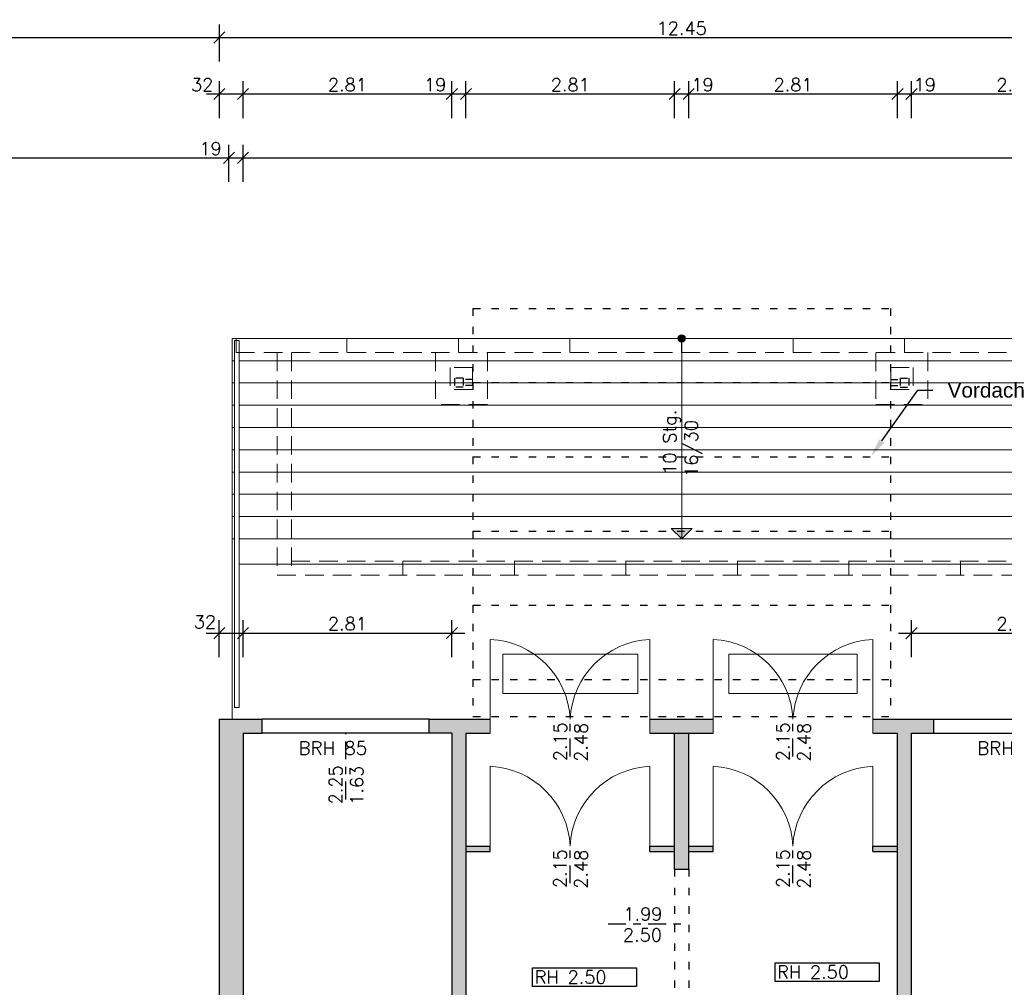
# Model space of a CAD drawing. Header units: metres. Extents: x -3.2 to 87.3, y -4.4 to 24.2.
# Tile 9 of 22: x 7.3 to 20.6, y 11.2 to 24.2. Entities that reach past the tile are written whole.
import ezdxf
from ezdxf import colors
from ezdxf.entities.mleader import LeaderData, LeaderLine
from ezdxf.enums import TextEntityAlignment as Align
from ezdxf.math import Vec2, Vec3

# ---------------------------------------------------------------- set-up
doc = ezdxf.new("R2010")
doc.units = ezdxf.units.M
doc.header["$PDSIZE"] = -10
for name, pattern in [('ACAD_ISO10W100', [18.5, 12, -3, 0.5, -3]), ('LINIE_9', [0.2, 0.05, -0.15]), ('VERDECKT', [0.375, 0.25, -0.125])]:
    doc.linetypes.add(name, pattern=pattern)
doc.layers.get('0').update_dxf_attribs({"linetype": 'CONTINUOUS'})
doc.layers.get('Defpoints').update_dxf_attribs({"linetype": 'CONTINUOUS'})
for name, color, linetype in [('A_BEMASZUNG', 9, 'CONTINUOUS'), ('A_FENSTER', 4, 'CONTINUOUS'), ('A_SCHRAFFUR', 8, 'CONTINUOUS'), ('A_TEXT_ALLG', 7, 'CONTINUOUS'), ('A_TREPPE', 6, 'CONTINUOUS'), ('A_TUER', 6, 'CONTINUOUS'), ('A_UEBERLIEGEND', 8, 'LINIE_9'), ('A_VERDECKT', 8, 'VERDECKT'), ('A_WAND', 5, 'CONTINUOUS'), ('A_WAND_TB', 3, 'CONTINUOUS')]:
    doc.layers.add(name, color=color, linetype=linetype)
doc.styles.add('ARIAL', font='arial.ttf')
doc.styles.add('ROMANS', font='romans.shx')
doc.dimstyles.new('Bem_100_cm', dxfattribs={"dimscale": 0.05, "dimtxt": 3.5, "dimasz": 3, "dimexe": 3.5, "dimexo": 5, "dimgap": 0.75, "dimtad": 1, "dimdec": 0, "dimrnd": 0.005, "dimzin": 4, "dimdsep": 46, "dimtxsty": 'ROMANS', "dimblk": 'OBLIQUE', "dimcen": 2.5, "dimdle": 3.5, "dimclrd": 256, "dimclre": 256, "dimclrt": 256, "dimadec": 1, "dimazin": 0, "dimtfac": 5, "dimtdec": 0, "dimtix": 1, "dimtmove": 2, "dimatfit": 2, "dimfxl": 6.5, "dimfxlon": 1, "dimtolj": 1, "dimlwd": -1, "dimlwe": -1, "dimarcsym": 0})
doc.dimstyles.new('Bem_100_m', dxfattribs={"dimscale": 0.05, "dimtxt": 3.5, "dimasz": 3, "dimexe": 3.5, "dimexo": 5, "dimgap": 0.75, "dimtad": 1, "dimrnd": 0.0005, "dimzin": 4, "dimdsep": 46, "dimtxsty": 'ROMANS', "dimblk": 'OBLIQUE', "dimcen": 2.5, "dimdle": 3.5, "dimclrd": 256, "dimclre": 256, "dimclrt": 256, "dimadec": 1, "dimazin": 0, "dimtfac": 5, "dimtix": 1, "dimtmove": 2, "dimatfit": 2, "dimfxl": 6.5, "dimfxlon": 1, "dimtolj": 1, "dimlwd": -1, "dimlwe": -1, "dimarcsym": 0})

# ---------------------------------------------------------------- blocks, each defined once
blk = doc.blocks.new('_Oblique')
at = {"color": 0, "linetype": 'ByBlock', "lineweight": -2}
blk.add_line((-0.5, -0.5), (0.5, 0.5), dxfattribs=at)
blk = doc.blocks.new('*D42')
at = {"layer": 'A_BEMASZUNG', "transparency": 16777216}
for p, q in [((10, 15.655), (10, 16.155)), ((10.32, 15.655), (10.32, 16.155)), ((9.825, 15.98), (10.495, 15.98))]:
    blk.add_line(p, q, dxfattribs=at)
at = {"layer": 'Defpoints', "color": 0, "transparency": 16777216}
for p in [(10.32, 15.98), (10, 13.193), (10.32, 12.998)]:
    blk.add_point(p, dxfattribs=at)
at = {"layer": 'A_BEMASZUNG', "transparency": 16777216, "xscale": 0.15, "yscale": 0.15, "zscale": 0.15, "rotation": 180}
blk.add_blockref('_Oblique', (10, 15.98), dxfattribs=at)
at = {"layer": 'A_BEMASZUNG', "transparency": 16777216, "xscale": 0.15, "yscale": 0.15, "zscale": 0.15}
blk.add_blockref('_Oblique', (10.32, 15.98), dxfattribs=at)
at = {"layer": 'A_BEMASZUNG', "lineweight": 20, "transparency": 16777216, "insert": (9.807, 16.131), "char_height": 0.175, "attachment_point": 5, "style": 'ROMANS'}
blk.add_mtext('\\A1;32 ', dxfattribs=at)
blk = doc.blocks.new('*D43')
at = {"layer": 'A_BEMASZUNG', "transparency": 16777216}
for p, q in [((10.32, 15.655), (10.32, 16.155)), ((13.13, 15.655), (13.13, 16.155)), ((10.145, 15.98), (13.305, 15.98))]:
    blk.add_line(p, q, dxfattribs=at)
at = {"layer": 'Defpoints', "color": 0, "transparency": 16777216}
for p in [(13.13, 15.98), (10.32, 12.998), (13.13, 13.102)]:
    blk.add_point(p, dxfattribs=at)
at = {"layer": 'A_BEMASZUNG', "transparency": 16777216, "xscale": 0.15, "yscale": 0.15, "zscale": 0.15, "rotation": 180}
blk.add_blockref('_Oblique', (10.32, 15.98), dxfattribs=at)
at = {"layer": 'A_BEMASZUNG', "transparency": 16777216, "xscale": 0.15, "yscale": 0.15, "zscale": 0.15}
blk.add_blockref('_Oblique', (13.13, 15.98), dxfattribs=at)
at = {"layer": 'A_BEMASZUNG', "lineweight": 20, "transparency": 16777216, "insert": (11.725, 16.105), "char_height": 0.175, "attachment_point": 5, "style": 'ROMANS'}
blk.add_mtext('\\A1;2.81', dxfattribs=at)
blk = doc.blocks.new('*D44')
at = {"layer": 'A_BEMASZUNG', "transparency": 16777216}
for p, q in [((19.32, 15.655), (19.32, 16.155)), ((22.13, 15.655), (22.13, 16.155)), ((19.145, 15.98), (22.305, 15.98))]:
    blk.add_line(p, q, dxfattribs=at)
at = {"layer": 'Defpoints', "color": 0, "transparency": 16777216}
for p in [(22.13, 15.98), (19.32, 12.998), (22.13, 12.998)]:
    blk.add_point(p, dxfattribs=at)
at = {"layer": 'A_BEMASZUNG', "transparency": 16777216, "xscale": 0.15, "yscale": 0.15, "zscale": 0.15, "rotation": 180}
blk.add_blockref('_Oblique', (19.32, 15.98), dxfattribs=at)
at = {"layer": 'A_BEMASZUNG', "transparency": 16777216, "xscale": 0.15, "yscale": 0.15, "zscale": 0.15}
blk.add_blockref('_Oblique', (22.13, 15.98), dxfattribs=at)
at = {"layer": 'A_BEMASZUNG', "lineweight": 20, "transparency": 16777216, "insert": (20.725, 16.105), "char_height": 0.175, "attachment_point": 5, "style": 'ROMANS'}
blk.add_mtext('\\A1;2.81', dxfattribs=at)
blk = doc.blocks.new('Raumhöhe')
blk.add_lwpolyline([(0, 0.25), (1.4, 0.25), (1.4, 0), (0, 0)], close=True)
at = {"style": 'ROMANS'}
blk.add_attdef('RAUMHÖHE', (0.028, 0.037), '', height=0.175, dxfattribs=at)
blk = doc.blocks.new('*D122')
at = {"layer": 'A_BEMASZUNG', "transparency": 16777216}
for p, q in [((1, 23.679), (1, 24.179)), ((10.001, 23.679), (10.001, 24.179)), ((0.825, 24.004), (10.176, 24.004))]:
    blk.add_line(p, q, dxfattribs=at)
at = {"layer": 'Defpoints', "color": 0, "transparency": 16777216}
for p in [(10.001, 24.004), (1, 5.008), (10.001, 4.853)]:
    blk.add_point(p, dxfattribs=at)
at = {"layer": 'A_BEMASZUNG', "transparency": 16777216, "xscale": 0.15, "yscale": 0.15, "zscale": 0.15, "rotation": 180}
blk.add_blockref('_Oblique', (1, 24.004), dxfattribs=at)
at = {"layer": 'A_BEMASZUNG', "transparency": 16777216, "xscale": 0.15, "yscale": 0.15, "zscale": 0.15}
blk.add_blockref('_Oblique', (10.001, 24.004), dxfattribs=at)
at = {"layer": 'A_BEMASZUNG', "transparency": 16777216, "insert": (5.501, 24.129), "char_height": 0.175, "attachment_point": 5, "style": 'ROMANS'}
blk.add_mtext('\\A1;9.00', dxfattribs=at)
blk = doc.blocks.new('*D123')
at = {"layer": 'A_BEMASZUNG', "transparency": 16777216}
for p, q in [((10.001, 23.679), (10.001, 24.179)), ((22.449, 23.679), (22.449, 24.179)), ((9.826, 24.004), (22.624, 24.004))]:
    blk.add_line(p, q, dxfattribs=at)
at = {"layer": 'Defpoints', "color": 0, "transparency": 16777216}
for p in [(22.449, 24.004), (22.449, 9.378), (10.001, 4.853)]:
    blk.add_point(p, dxfattribs=at)
at = {"layer": 'A_BEMASZUNG', "transparency": 16777216, "xscale": 0.15, "yscale": 0.15, "zscale": 0.15, "rotation": 180}
blk.add_blockref('_Oblique', (10.001, 24.004), dxfattribs=at)
at = {"layer": 'A_BEMASZUNG', "transparency": 16777216, "xscale": 0.15, "yscale": 0.15, "zscale": 0.15}
blk.add_blockref('_Oblique', (22.449, 24.004), dxfattribs=at)
at = {"layer": 'A_BEMASZUNG', "transparency": 16777216, "insert": (16.225, 24.129), "char_height": 0.175, "attachment_point": 5, "style": 'ROMANS'}
blk.add_mtext('\\A1;12.45', dxfattribs=at)
blk = doc.blocks.new('*D135')
at = {"layer": 'A_BEMASZUNG', "transparency": 16777216}
for p, q in [((19.32, 22.917), (19.32, 23.417)), ((22.13, 22.917), (22.13, 23.417)), ((22.305, 23.242), (19.145, 23.242))]:
    blk.add_line(p, q, dxfattribs=at)
at = {"layer": 'Defpoints', "color": 0, "transparency": 16777216}
for p in [(19.32, 23.242), (19.32, 7.168), (22.13, 7.168)]:
    blk.add_point(p, dxfattribs=at)
at = {"layer": 'A_BEMASZUNG', "transparency": 16777216, "xscale": 0.15, "yscale": 0.15, "zscale": 0.15, "rotation": 180}
blk.add_blockref('_Oblique', (19.32, 23.242), dxfattribs=at)
at = {"layer": 'A_BEMASZUNG', "transparency": 16777216, "xscale": 0.15, "yscale": 0.15, "zscale": 0.15}
blk.add_blockref('_Oblique', (22.13, 23.242), dxfattribs=at)
at = {"layer": 'A_BEMASZUNG', "transparency": 16777216, "insert": (20.725, 23.367), "char_height": 0.175, "attachment_point": 5, "style": 'ROMANS'}
blk.add_mtext('\\A1;2.81', dxfattribs=at)
blk = doc.blocks.new('*D136')
at = {"layer": 'A_BEMASZUNG', "transparency": 16777216}
for p, q in [((19.13, 22.917), (19.13, 23.417)), ((19.32, 22.917), (19.32, 23.417)), ((19.495, 23.242), (18.955, 23.242))]:
    blk.add_line(p, q, dxfattribs=at)
at = {"layer": 'Defpoints', "color": 0, "transparency": 16777216}
for p in [(19.13, 23.242), (19.13, 7.168), (19.32, 7.168)]:
    blk.add_point(p, dxfattribs=at)
at = {"layer": 'A_BEMASZUNG', "transparency": 16777216, "xscale": 0.15, "yscale": 0.15, "zscale": 0.15, "rotation": 180}
blk.add_blockref('_Oblique', (19.13, 23.242), dxfattribs=at)
at = {"layer": 'A_BEMASZUNG', "transparency": 16777216, "xscale": 0.15, "yscale": 0.15, "zscale": 0.15}
blk.add_blockref('_Oblique', (19.32, 23.242), dxfattribs=at)
at = {"layer": 'A_BEMASZUNG', "transparency": 16777216, "insert": (19.498, 23.367), "char_height": 0.175, "attachment_point": 5, "style": 'ROMANS'}
blk.add_mtext('\\A1;19 ', dxfattribs=at)
blk = doc.blocks.new('*D137')
at = {"layer": 'A_BEMASZUNG', "transparency": 16777216}
for p, q in [((16.32, 22.917), (16.32, 23.417)), ((19.13, 22.917), (19.13, 23.417)), ((19.305, 23.242), (16.145, 23.242))]:
    blk.add_line(p, q, dxfattribs=at)
at = {"layer": 'Defpoints', "color": 0, "transparency": 16777216}
for p in [(16.32, 23.242), (16.32, 7.168), (19.13, 7.168)]:
    blk.add_point(p, dxfattribs=at)
at = {"layer": 'A_BEMASZUNG', "transparency": 16777216, "xscale": 0.15, "yscale": 0.15, "zscale": 0.15, "rotation": 180}
blk.add_blockref('_Oblique', (16.32, 23.242), dxfattribs=at)
at = {"layer": 'A_BEMASZUNG', "transparency": 16777216, "xscale": 0.15, "yscale": 0.15, "zscale": 0.15}
blk.add_blockref('_Oblique', (19.13, 23.242), dxfattribs=at)
at = {"layer": 'A_BEMASZUNG', "transparency": 16777216, "insert": (17.725, 23.367), "char_height": 0.175, "attachment_point": 5, "style": 'ROMANS'}
blk.add_mtext('\\A1;2.81', dxfattribs=at)
blk = doc.blocks.new('*D138')
at = {"layer": 'A_BEMASZUNG', "transparency": 16777216}
for p, q in [((16.13, 22.917), (16.13, 23.417)), ((16.32, 22.917), (16.32, 23.417)), ((16.495, 23.242), (15.955, 23.242))]:
    blk.add_line(p, q, dxfattribs=at)
at = {"layer": 'Defpoints', "color": 0, "transparency": 16777216}
for p in [(16.13, 23.242), (16.13, 7.168), (16.32, 7.168)]:
    blk.add_point(p, dxfattribs=at)
at = {"layer": 'A_BEMASZUNG', "transparency": 16777216, "xscale": 0.15, "yscale": 0.15, "zscale": 0.15, "rotation": 180}
blk.add_blockref('_Oblique', (16.13, 23.242), dxfattribs=at)
at = {"layer": 'A_BEMASZUNG', "transparency": 16777216, "xscale": 0.15, "yscale": 0.15, "zscale": 0.15}
blk.add_blockref('_Oblique', (16.32, 23.242), dxfattribs=at)
at = {"layer": 'A_BEMASZUNG', "transparency": 16777216, "insert": (16.505, 23.367), "char_height": 0.175, "attachment_point": 5, "style": 'ROMANS'}
blk.add_mtext('\\A1;19 ', dxfattribs=at)
blk = doc.blocks.new('*D139')
at = {"layer": 'A_BEMASZUNG', "transparency": 16777216}
for p, q in [((13.32, 22.917), (13.32, 23.417)), ((16.13, 22.917), (16.13, 23.417)), ((16.305, 23.242), (13.145, 23.242))]:
    blk.add_line(p, q, dxfattribs=at)
at = {"layer": 'Defpoints', "color": 0, "transparency": 16777216}
for p in [(13.32, 23.242), (13.32, 7.168), (16.13, 7.168)]:
    blk.add_point(p, dxfattribs=at)
at = {"layer": 'A_BEMASZUNG', "transparency": 16777216, "xscale": 0.15, "yscale": 0.15, "zscale": 0.15, "rotation": 180}
blk.add_blockref('_Oblique', (13.32, 23.242), dxfattribs=at)
at = {"layer": 'A_BEMASZUNG', "transparency": 16777216, "xscale": 0.15, "yscale": 0.15, "zscale": 0.15}
blk.add_blockref('_Oblique', (16.13, 23.242), dxfattribs=at)
at = {"layer": 'A_BEMASZUNG', "transparency": 16777216, "insert": (14.725, 23.367), "char_height": 0.175, "attachment_point": 5, "style": 'ROMANS'}
blk.add_mtext('\\A1;2.81', dxfattribs=at)
blk = doc.blocks.new('*D140')
at = {"layer": 'A_BEMASZUNG', "transparency": 16777216}
for p, q in [((13.13, 22.917), (13.13, 23.417)), ((13.32, 22.917), (13.32, 23.417)), ((13.495, 23.242), (12.955, 23.242))]:
    blk.add_line(p, q, dxfattribs=at)
at = {"layer": 'Defpoints', "color": 0, "transparency": 16777216}
for p in [(13.13, 23.242), (13.13, 7.168), (13.32, 7.168)]:
    blk.add_point(p, dxfattribs=at)
at = {"layer": 'A_BEMASZUNG', "transparency": 16777216, "xscale": 0.15, "yscale": 0.15, "zscale": 0.15, "rotation": 180}
blk.add_blockref('_Oblique', (13.13, 23.242), dxfattribs=at)
at = {"layer": 'A_BEMASZUNG', "transparency": 16777216, "xscale": 0.15, "yscale": 0.15, "zscale": 0.15}
blk.add_blockref('_Oblique', (13.32, 23.242), dxfattribs=at)
at = {"layer": 'A_BEMASZUNG', "transparency": 16777216, "insert": (12.907, 23.367), "char_height": 0.175, "attachment_point": 5, "style": 'ROMANS'}
blk.add_mtext('\\A1;19 ', dxfattribs=at)
blk = doc.blocks.new('*D141')
at = {"layer": 'A_BEMASZUNG', "transparency": 16777216}
for p, q in [((10.32, 22.917), (10.32, 23.417)), ((13.13, 22.917), (13.13, 23.417)), ((13.305, 23.242), (10.145, 23.242))]:
    blk.add_line(p, q, dxfattribs=at)
at = {"layer": 'Defpoints', "color": 0, "transparency": 16777216}
for p in [(10.32, 23.242), (10.32, 7.168), (13.13, 7.168)]:
    blk.add_point(p, dxfattribs=at)
at = {"layer": 'A_BEMASZUNG', "transparency": 16777216, "xscale": 0.15, "yscale": 0.15, "zscale": 0.15, "rotation": 180}
blk.add_blockref('_Oblique', (10.32, 23.242), dxfattribs=at)
at = {"layer": 'A_BEMASZUNG', "transparency": 16777216, "xscale": 0.15, "yscale": 0.15, "zscale": 0.15}
blk.add_blockref('_Oblique', (13.13, 23.242), dxfattribs=at)
at = {"layer": 'A_BEMASZUNG', "transparency": 16777216, "insert": (11.725, 23.367), "char_height": 0.175, "attachment_point": 5, "style": 'ROMANS'}
blk.add_mtext('\\A1;2.81', dxfattribs=at)
blk = doc.blocks.new('*D142')
at = {"layer": 'A_BEMASZUNG', "transparency": 16777216}
for p, q in [((10.001, 22.917), (10.001, 23.417)), ((10.32, 22.917), (10.32, 23.417)), ((10.495, 23.242), (9.826, 23.242))]:
    blk.add_line(p, q, dxfattribs=at)
at = {"layer": 'Defpoints', "color": 0, "transparency": 16777216}
for p in [(10.001, 23.242), (10.001, 7.168), (10.32, 7.168)]:
    blk.add_point(p, dxfattribs=at)
at = {"layer": 'A_BEMASZUNG', "transparency": 16777216, "xscale": 0.15, "yscale": 0.15, "zscale": 0.15, "rotation": 180}
blk.add_blockref('_Oblique', (10.001, 23.242), dxfattribs=at)
at = {"layer": 'A_BEMASZUNG', "transparency": 16777216, "xscale": 0.15, "yscale": 0.15, "zscale": 0.15}
blk.add_blockref('_Oblique', (10.32, 23.242), dxfattribs=at)
at = {"layer": 'A_BEMASZUNG', "transparency": 16777216, "insert": (9.769, 23.367), "char_height": 0.175, "attachment_point": 5, "style": 'ROMANS'}
blk.add_mtext('\\A1;32 ', dxfattribs=at)
blk = doc.blocks.new('*D144')
at = {"layer": 'A_BEMASZUNG', "transparency": 16777216}
for p, q in [((1.32, 22.057), (1.32, 22.557)), ((10.13, 22.057), (10.13, 22.557)), ((1.145, 22.382), (10.305, 22.382))]:
    blk.add_line(p, q, dxfattribs=at)
at = {"layer": 'Defpoints', "color": 0, "transparency": 16777216}
for p in [(10.13, 22.382), (1.32, 3.214), (10.13, 3.214)]:
    blk.add_point(p, dxfattribs=at)
at = {"layer": 'A_BEMASZUNG', "transparency": 16777216, "xscale": 0.15, "yscale": 0.15, "zscale": 0.15, "rotation": 180}
blk.add_blockref('_Oblique', (1.32, 22.382), dxfattribs=at)
at = {"layer": 'A_BEMASZUNG', "transparency": 16777216, "xscale": 0.15, "yscale": 0.15, "zscale": 0.15}
blk.add_blockref('_Oblique', (10.13, 22.382), dxfattribs=at)
at = {"layer": 'A_BEMASZUNG', "transparency": 16777216, "insert": (5.725, 22.507), "char_height": 0.175, "attachment_point": 5, "style": 'ROMANS'}
blk.add_mtext('\\A1;8.81', dxfattribs=at)
blk = doc.blocks.new('*D145')
at = {"layer": 'A_BEMASZUNG', "transparency": 16777216}
for p, q in [((10.13, 22.057), (10.13, 22.557)), ((10.32, 22.057), (10.32, 22.557)), ((9.955, 22.382), (10.495, 22.382))]:
    blk.add_line(p, q, dxfattribs=at)
at = {"layer": 'Defpoints', "color": 0, "transparency": 16777216}
for p in [(10.32, 22.382), (10.13, 3.214), (10.32, 3.214)]:
    blk.add_point(p, dxfattribs=at)
at = {"layer": 'A_BEMASZUNG', "transparency": 16777216, "xscale": 0.15, "yscale": 0.15, "zscale": 0.15, "rotation": 180}
blk.add_blockref('_Oblique', (10.13, 22.382), dxfattribs=at)
at = {"layer": 'A_BEMASZUNG', "transparency": 16777216, "xscale": 0.15, "yscale": 0.15, "zscale": 0.15}
blk.add_blockref('_Oblique', (10.32, 22.382), dxfattribs=at)
at = {"layer": 'A_BEMASZUNG', "transparency": 16777216, "insert": (9.882, 22.507), "char_height": 0.175, "attachment_point": 5, "style": 'ROMANS'}
blk.add_mtext('\\A1;19 ', dxfattribs=at)
blk = doc.blocks.new('*D146')
at = {"layer": 'A_BEMASZUNG', "transparency": 16777216}
for p, q in [((10.32, 22.057), (10.32, 22.557)), ((73.355, 22.057), (73.355, 22.557)), ((10.145, 22.382), (73.53, 22.382))]:
    blk.add_line(p, q, dxfattribs=at)
at = {"layer": 'Defpoints', "color": 0, "transparency": 16777216}
for p in [(73.355, 22.382), (10.32, 3.214), (73.355, 3.214)]:
    blk.add_point(p, dxfattribs=at)
at = {"layer": 'A_BEMASZUNG', "transparency": 16777216, "xscale": 0.15, "yscale": 0.15, "zscale": 0.15, "rotation": 180}
blk.add_blockref('_Oblique', (10.32, 22.382), dxfattribs=at)
at = {"layer": 'A_BEMASZUNG', "transparency": 16777216, "xscale": 0.15, "yscale": 0.15, "zscale": 0.15}
blk.add_blockref('_Oblique', (73.355, 22.382), dxfattribs=at)
at = {"layer": 'A_BEMASZUNG', "transparency": 16777216, "insert": (41.838, 22.507), "char_height": 0.175, "attachment_point": 5, "style": 'ROMANS'}
blk.add_mtext('\\A1;63.04', dxfattribs=at)
blk = doc.blocks.new('*D186')
at = {"layer": 'A_BEMASZUNG', "transparency": 16777216}
for p, q in [((-1.579, 7.445), (-1.579, 13.215)), ((-1.254, 13.04), (-1.754, 13.04)), ((-1.254, 7.62), (-1.754, 7.62))]:
    blk.add_line(p, q, dxfattribs=at)
at = {"layer": 'Defpoints', "color": 0, "transparency": 16777216}
for p in [(-1.579, 13.04), (16.648, 13.04), (16.713, 7.62)]:
    blk.add_point(p, dxfattribs=at)
at = {"layer": 'A_BEMASZUNG', "transparency": 16777216, "xscale": 0.15, "yscale": 0.15, "zscale": 0.15}
for p, rotation in [((-1.579, 13.04), 90), ((-1.579, 7.62), 270)]:
    blk.add_blockref('_Oblique', p, dxfattribs=dict(at, rotation=rotation))
at = {"layer": 'A_BEMASZUNG', "transparency": 16777216, "insert": (-1.704, 10.33), "char_height": 0.175, "attachment_point": 5, "rotation": 90, "style": 'ROMANS'}
blk.add_mtext('\\A1;5.42', dxfattribs=at)
blk = doc.blocks.new('*D187')
at = {"layer": 'A_BEMASZUNG', "transparency": 16777216}
for p, q in [((-1.579, 13.11), (-1.579, 13.26)), ((-1.254, 13.11), (-1.754, 13.11)), ((-1.254, 13.04), (-1.754, 13.04)), ((-1.579, 13.04), (-1.579, 13.11)), ((-1.579, 13.04), (-1.579, 12.89))]:
    blk.add_line(p, q, dxfattribs=at)
at = {"layer": 'Defpoints', "color": 0, "transparency": 16777216}
for p in [(-1.579, 13.11), (16.648, 13.11), (16.648, 13.04)]:
    blk.add_point(p, dxfattribs=at)
at = {"layer": 'A_BEMASZUNG', "transparency": 16777216, "xscale": 0.15, "yscale": 0.15, "zscale": 0.15}
for p, rotation in [((-1.579, 13.11), 270), ((-1.579, 13.04), 90)]:
    blk.add_blockref('_Oblique', p, dxfattribs=dict(at, rotation=rotation))
at = {"layer": 'A_BEMASZUNG', "transparency": 16777216, "insert": (-1.704, 12.782), "char_height": 0.175, "attachment_point": 5, "rotation": 90, "style": 'ROMANS'}
blk.add_mtext('\\A1;7 ', dxfattribs=at)
blk = doc.blocks.new('*D188')
at = {"layer": 'A_BEMASZUNG', "transparency": 16777216}
for p, q in [((-1.579, 12.935), (-1.579, 14.805)), ((-1.254, 14.63), (-1.754, 14.63)), ((-1.254, 13.11), (-1.754, 13.11))]:
    blk.add_line(p, q, dxfattribs=at)
at = {"layer": 'Defpoints', "color": 0, "transparency": 16777216}
for p in [(-1.579, 14.63), (16.648, 14.63), (16.648, 13.11)]:
    blk.add_point(p, dxfattribs=at)
at = {"layer": 'A_BEMASZUNG', "transparency": 16777216, "xscale": 0.15, "yscale": 0.15, "zscale": 0.15}
for p, rotation in [((-1.579, 14.63), 90), ((-1.579, 13.11), 270)]:
    blk.add_blockref('_Oblique', p, dxfattribs=dict(at, rotation=rotation))
at = {"layer": 'A_BEMASZUNG', "transparency": 16777216, "insert": (-1.704, 13.87), "char_height": 0.175, "attachment_point": 5, "rotation": 90, "style": 'ROMANS'}
blk.add_mtext('\\A1;1.52', dxfattribs=at)
blk = doc.blocks.new('*D189')
at = {"layer": 'A_BEMASZUNG', "transparency": 16777216}
for p, q in [((-1.579, 14.455), (-1.579, 14.995)), ((-1.254, 14.82), (-1.754, 14.82)), ((-1.254, 14.63), (-1.754, 14.63))]:
    blk.add_line(p, q, dxfattribs=at)
at = {"layer": 'Defpoints', "color": 0, "transparency": 16777216}
for p in [(-1.579, 14.82), (16.648, 14.82), (16.648, 14.63)]:
    blk.add_point(p, dxfattribs=at)
at = {"layer": 'A_BEMASZUNG', "transparency": 16777216, "xscale": 0.15, "yscale": 0.15, "zscale": 0.15}
for p, rotation in [((-1.579, 14.82), 90), ((-1.579, 14.63), 270)]:
    blk.add_blockref('_Oblique', p, dxfattribs=dict(at, rotation=rotation))
at = {"layer": 'A_BEMASZUNG', "transparency": 16777216, "insert": (-1.704, 14.985), "char_height": 0.175, "attachment_point": 5, "rotation": 90, "style": 'ROMANS'}
blk.add_mtext('\\A1;19 ', dxfattribs=at)
blk = doc.blocks.new('*D174')
at = {"layer": 'A_BEMASZUNG', "transparency": 16777216}
for p, q in [((-0.904, 10.24), (-0.904, 14.805)), ((-0.579, 14.63), (-1.079, 14.63)), ((-0.579, 10.415), (-1.079, 10.415))]:
    blk.add_line(p, q, dxfattribs=at)
at = {"layer": 'Defpoints', "color": 0, "transparency": 16777216}
for p in [(-0.904, 14.63), (20.425, 14.63), (20.521, 10.415)]:
    blk.add_point(p, dxfattribs=at)
at = {"layer": 'A_BEMASZUNG', "transparency": 16777216, "xscale": 0.15, "yscale": 0.15, "zscale": 0.15}
for p, rotation in [((-0.904, 14.63), 90), ((-0.904, 10.415), 270)]:
    blk.add_blockref('_Oblique', p, dxfattribs=dict(at, rotation=rotation))
at = {"layer": 'A_BEMASZUNG', "transparency": 16777216, "insert": (-1.029, 12.523), "char_height": 0.175, "attachment_point": 5, "rotation": 90, "style": 'ROMANS'}
blk.add_mtext('\\A1;4.22', dxfattribs=at)
blk = doc.blocks.new('*D45')
at = {"layer": 'A_BEMASZUNG', "transparency": 16777216}
for p, q in [((-0.904, 14.455), (-0.904, 14.995)), ((-0.579, 14.82), (-1.079, 14.82)), ((-0.579, 14.63), (-1.079, 14.63))]:
    blk.add_line(p, q, dxfattribs=at)
at = {"layer": 'Defpoints', "color": 0, "transparency": 16777216}
for p in [(-0.904, 14.82), (20.425, 14.82), (20.425, 14.63)]:
    blk.add_point(p, dxfattribs=at)
at = {"layer": 'A_BEMASZUNG', "transparency": 16777216, "xscale": 0.15, "yscale": 0.15, "zscale": 0.15}
for p, rotation in [((-0.904, 14.82), 90), ((-0.904, 14.63), 270)]:
    blk.add_blockref('_Oblique', p, dxfattribs=dict(at, rotation=rotation))
at = {"layer": 'A_BEMASZUNG', "transparency": 16777216, "insert": (-1.029, 15.059), "char_height": 0.175, "attachment_point": 5, "rotation": 90, "style": 'ROMANS'}
blk.add_mtext('\\A1;19 ', dxfattribs=at)

msp = doc.modelspace()

# ---------------------------------------------------------------- hatches: boundary and pattern name
at = {"layer": 'A_SCHRAFFUR'}
h = msp.add_hatch(color=253, dxfattribs=at)
h.dxf.hatch_style = 1
h.paths.add_polyline_path([(10.32, 14.63), (10.577, 14.63), (10.577, 14.82), (10.001, 14.82), (10.001, 10.225), (10.13, 10.225), (10.13, 9.83), (10.32, 9.83), (10.32, 10.225), (11.97, 10.225), (11.97, 10.415), (10.32, 10.415)])
h.paths.add_polyline_path([(13.32, 14.63), (13.648, 14.63), (13.648, 14.82), (12.827, 14.82), (12.827, 14.63), (13.13, 14.63), (13.13, 10.415), (12.83, 10.415), (12.83, 10.225), (13.13, 10.225), (13.13, 9.82), (13.32, 9.82)])
h.paths.add_polyline_path([(16.648, 14.82), (15.798, 14.82), (15.798, 14.63), (16.648, 14.63)])
h.paths.add_polyline_path([(16.32, 14.63), (16.13, 14.63), (16.13, 12.8), (16.32, 12.8)])
h.paths.add_polyline_path([(16.32, 10.775), (16.13, 10.775), (16.13, 9.79), (16.32, 9.79)])
h.paths.add_polyline_path([(19.661, 10.415), (19.32, 10.415), (19.32, 14.63), (19.62, 14.63), (19.62, 14.82), (18.798, 14.82), (18.798, 14.63), (19.13, 14.63), (19.13, 9.76), (19.32, 9.76), (19.32, 10.225), (19.661, 10.225)])
h.paths.add_polyline_path([(22.449, 14.82), (21.87, 14.82), (21.87, 14.63), (22.13, 14.63), (22.13, 14.508), (22.13, 10.415), (20.521, 10.415), (20.521, 10.225), (22.13, 10.225), (22.13, 9.805), (22.32, 9.805), (22.32, 10.185), (22.449, 10.185)])
h.paths.add_polyline_path([(38.908, 7.62), (37.32, 7.62), (37.32, 7.82), (37.13, 7.82), (37.13, 7.62), (34.32, 7.62), (34.32, 7.82), (34.13, 7.82), (34.13, 7.62), (31.32, 7.62), (31.32, 7.82), (31.13, 7.82), (31.13, 7.62), (28.32, 7.62), (28.32, 7.82), (28.13, 7.82), (28.13, 7.62), (25.32, 7.62), (25.32, 7.82), (25.13, 7.82), (25.13, 7.62), (23.52, 7.62), (23.52, 7.43), (25.13, 7.43), (25.13, 4.93), (25.32, 4.93), (25.32, 7.43), (28.13, 7.43), (28.13, 7.23), (28.32, 7.23), (28.32, 7.43), (31.13, 7.43), (31.13, 7.23), (31.32, 7.23), (31.32, 7.43), (34.13, 7.43), (34.13, 6.93), (34.32, 6.93), (34.32, 7.43), (37.13, 7.43), (37.13, 6.93), (37.32, 6.93), (37.32, 7.43), (38.908, 7.43)])
h = msp.add_hatch(color=253, dxfattribs=at)
h.dxf.hatch_style = 1
h.paths.add_polyline_path([(13.32, 13.11), (13.32, 13.04), (13.648, 13.04), (13.648, 13.11)])
h.paths.add_polyline_path([(15.798, 13.11), (15.798, 13.04), (16.13, 13.04), (16.13, 13.11)])
h.paths.add_polyline_path([(16.32, 13.11), (16.32, 13.04), (16.648, 13.04), (16.648, 13.11)])
h.paths.add_polyline_path([(19.13, 13.04), (19.13, 13.11), (18.798, 13.11), (18.798, 13.04)])
at = {"layer": 'A_TREPPE', "lineweight": 20}
h = msp.add_hatch(color=256, dxfattribs=at)
h.paths.add_polyline_path([(16.225, 19.9, 0.414214), (16.275, 19.95, 0.414214), (16.225, 20)])
h.paths.add_polyline_path([(16.225, 20, 0.16353), (16.195, 19.99), (16.195, 19.91, 0.16353), (16.225, 19.9)])
h.paths.add_polyline_path([(16.195, 19.99, 0.234781), (16.175, 19.95, 0.234781), (16.195, 19.91)])
h = msp.add_hatch(color=256, dxfattribs=at)
h.paths.add_polyline_path([(16.225, 17.39), (16.085, 17.39), (16.225, 17.25)])
h.paths.add_polyline_path([(16.365, 17.39), (16.225, 17.39), (16.225, 17.25)])

# ---------------------------------------------------------------- linework, layer by layer
at = {"layer": 'A_BEMASZUNG', "linetype": 'ACAD_ISO10W100', "ltscale": 0.02}
for p, q in [((14.723, 14.32), (14.723, 14.82)), ((17.723, 14.32), (17.723, 14.82)), ((11.702, 13.74), (11.702, 14.63)), ((14.723, 12.61), (14.723, 13.11)), ((17.723, 12.61), (17.723, 13.11)), ((15.234, 12.062), (16.234, 12.062))]:
    msp.add_line(p, q, dxfattribs=at)
at = {"layer": 'A_FENSTER'}
for p, q in [((12.827, 14.82), (10.577, 14.82)), ((19.62, 14.82), (21.87, 14.82)), ((12.827, 14.63), (10.577, 14.63)), ((19.62, 14.63), (21.87, 14.63))]:
    msp.add_line(p, q, dxfattribs=at)
at = {"layer": 'A_TREPPE', "lineweight": 20}
for p, q in [((10.175, 19.95), (22.275, 19.95)), ((10.175, 19.95), (10.175, 14.82)), ((10.205, 19.92), (10.265, 19.92)), ((10.205, 19.92), (10.205, 14.98)), ((10.265, 19.92), (10.265, 14.98)), ((16.225, 19.95), (16.225, 17.25)), ((10.175, 19.65), (10.205, 19.65)), ((10.265, 19.65), (22.185, 19.65)), ((10.175, 19.35), (10.205, 19.35)), ((10.265, 19.35), (22.185, 19.35)), ((10.175, 19.05), (10.205, 19.05)), ((10.265, 19.05), (22.185, 19.05)), ((10.175, 18.75), (10.205, 18.75)), ((10.265, 18.75), (22.185, 18.75)), ((10.175, 18.45), (10.205, 18.45)), ((10.265, 18.45), (22.185, 18.45)), ((10.175, 18.15), (10.205, 18.15)), ((10.265, 18.15), (22.185, 18.15)), ((10.175, 17.85), (10.205, 17.85)), ((10.265, 17.85), (22.185, 17.85)), ((10.175, 17.55), (10.205, 17.55)), ((10.265, 17.55), (22.185, 17.55)), ((16.225, 17.25), (16.085, 17.39)), ((16.085, 17.39), (16.365, 17.39)), ((16.225, 17.25), (16.365, 17.39)), ((10.175, 17.25), (10.205, 17.25)), ((10.265, 17.25), (22.185, 17.25)), ((10.265, 16.91), (22.185, 16.91)), ((13.815, 15.695), (15.635, 15.695)), ((13.815, 15.695), (13.815, 15.165)), ((15.635, 15.695), (15.635, 15.165)), ((16.86, 15.695), (18.59, 15.695)), ((16.86, 15.695), (16.86, 15.165)), ((18.59, 15.695), (18.59, 15.165)), ((13.815, 15.165), (15.635, 15.165)), ((16.86, 15.165), (18.59, 15.165)), ((10.205, 14.98), (10.265, 14.98))]:
    msp.add_line(p, q, dxfattribs=at)
msp.add_circle((16.225, 19.95), 0.0497, dxfattribs=at)
at = {"layer": 'A_TUER', "lineweight": 20}
for p, q in [((13.648, 14.82), (13.648, 15.895)), ((15.798, 14.82), (15.798, 15.895)), ((16.648, 14.82), (16.648, 15.895)), ((18.798, 14.82), (18.798, 15.895)), ((13.648, 13.11), (13.648, 14.185)), ((15.798, 13.11), (15.798, 14.185)), ((16.648, 13.11), (16.648, 14.185)), ((18.798, 13.11), (18.798, 14.185))]:
    msp.add_line(p, q, dxfattribs=at)
for centre, start, end in [((13.596, 14.768), 2.6631, 87.3369), ((15.851, 14.768), 92.6631, 177.3369), ((16.596, 14.768), 2.6631, 87.3369), ((18.851, 14.768), 92.6631, 177.3369), ((13.595, 13.058), 2.6631, 87.3369), ((15.85, 13.058), 92.6631, 177.3369), ((16.595, 13.058), 2.6631, 87.3369), ((18.85, 13.058), 92.6631, 177.3369)]:
    msp.add_arc(centre, 1.129, start, end, dxfattribs=at)
at = {"layer": 'A_UEBERLIEGEND', "lineweight": 25}
for p, q in [((13.415, 20.355), (19.035, 20.355)), ((13.415, 20.355), (13.415, 14.855)), ((19.035, 20.355), (19.035, 14.855)), ((13.165, 19.415), (13.165, 19.295)), ((13.285, 19.415), (13.165, 19.415)), ((13.285, 19.415), (13.285, 19.295)), ((13.415, 19.395), (13.285, 19.395)), ((13.415, 19.355), (19.035, 19.355)), ((19.035, 19.395), (19.165, 19.395)), ((19.165, 19.415), (19.165, 19.295)), ((19.165, 19.415), (19.285, 19.415)), ((19.285, 19.415), (19.285, 19.295)), ((13.285, 19.295), (13.165, 19.295)), ((13.415, 19.315), (13.285, 19.315)), ((19.035, 19.315), (19.165, 19.315)), ((19.165, 19.295), (19.285, 19.295)), ((13.415, 18.355), (19.035, 18.355)), ((13.415, 17.355), (19.035, 17.355)), ((13.415, 16.355), (19.035, 16.355)), ((13.415, 15.355), (19.035, 15.355)), ((13.415, 14.855), (19.035, 14.855))]:
    msp.add_line(p, q, dxfattribs=at)
at = {"layer": 'A_VERDECKT', "lineweight": 18}
for p, q in [((10.225, 19.95), (22.19, 19.95)), ((10.225, 19.95), (10.225, 19.76)), ((11.718, 19.95), (11.718, 19.76)), ((13.219, 19.95), (13.219, 19.76)), ((14.721, 19.95), (14.721, 19.76)), ((16.222, 19.95), (16.222, 19.76)), ((17.724, 19.95), (17.724, 19.76)), ((19.225, 19.95), (19.225, 19.76)), ((10.225, 19.76), (22.19, 19.76)), ((10.78, 19.76), (10.78, 16.76)), ((10.97, 19.76), (10.97, 16.76)), ((12.91, 19.76), (12.91, 19.06)), ((13.61, 19.76), (13.61, 19.06)), ((18.84, 19.76), (18.84, 19.06)), ((19.54, 19.76), (19.54, 19.06)), ((13.41, 19.56), (13.11, 19.56)), ((13.11, 19.56), (13.11, 19.26)), ((13.41, 19.56), (13.41, 19.26)), ((19.04, 19.56), (19.34, 19.56)), ((19.04, 19.56), (19.04, 19.26)), ((19.34, 19.56), (19.34, 19.26)), ((13.41, 19.26), (13.11, 19.26)), ((19.04, 19.26), (19.34, 19.26)), ((13.61, 19.06), (12.91, 19.06)), ((18.84, 19.06), (19.54, 19.06)), ((10.97, 16.95), (21.48, 16.95)), ((12.471, 16.95), (12.471, 16.76)), ((13.973, 16.95), (13.973, 16.76)), ((15.474, 16.95), (15.474, 16.76)), ((16.976, 16.95), (16.976, 16.76)), ((18.477, 16.95), (18.477, 16.76)), ((19.979, 16.95), (19.979, 16.76)), ((10.78, 16.76), (21.67, 16.76))]:
    msp.add_line(p, q, dxfattribs=at)
at = {"layer": 'A_VERDECKT', "linetype": 'LINIE_9', "lineweight": 25}
for p, q in [((16.13, 12.8), (16.13, 10.775)), ((16.32, 12.8), (16.32, 10.775))]:
    msp.add_line(p, q, dxfattribs=at)
at = {"layer": 'A_WAND', "lineweight": 25}
for p, q in [((10.001, 14.82), (10.577, 14.82)), ((10.001, 10.225), (10.001, 14.82)), ((10.577, 14.63), (10.577, 14.82)), ((12.827, 14.63), (12.827, 14.82)), ((12.827, 14.82), (13.648, 14.82)), ((15.798, 14.82), (16.648, 14.82)), ((18.798, 14.82), (19.62, 14.82)), ((19.62, 14.63), (19.62, 14.82)), ((10.32, 14.63), (10.577, 14.63)), ((10.32, 14.63), (10.577, 14.63)), ((10.32, 14.63), (10.32, 10.415)), ((13.13, 14.63), (13.13, 10.415)), ((13.32, 14.63), (13.32, 9.82)), ((15.798, 14.63), (16.648, 14.63)), ((16.13, 12.8), (16.13, 14.63)), ((16.32, 12.8), (16.32, 14.63)), ((18.798, 14.63), (19.13, 14.63)), ((18.798, 14.63), (19.13, 14.63)), ((19.13, 9.76), (19.13, 14.63)), ((19.32, 10.415), (19.32, 14.63)), ((19.32, 14.63), (19.62, 14.63)), ((19.32, 14.63), (19.62, 14.63)), ((16.13, 12.8), (16.32, 12.8))]:
    msp.add_line(p, q, dxfattribs=at)
at = {"layer": 'A_WAND', "lineweight": 20}
for p, q in [((13.648, 14.82), (13.648, 14.63)), ((15.798, 14.82), (15.798, 14.63)), ((16.648, 14.82), (16.648, 14.63)), ((18.798, 14.82), (18.798, 14.63))]:
    msp.add_line(p, q, dxfattribs=at)
at = {"layer": 'A_WAND'}
for p, q in [((13.13, 14.63), (12.827, 14.63)), ((13.32, 14.63), (13.648, 14.63))]:
    msp.add_line(p, q, dxfattribs=at)
at = {"layer": 'A_WAND_TB', "lineweight": 25}
for p, q in [((13.32, 13.11), (13.648, 13.11)), ((13.32, 13.04), (13.648, 13.04)), ((13.648, 13.04), (13.648, 13.11)), ((15.798, 13.04), (15.798, 13.11)), ((15.798, 13.11), (16.13, 13.11)), ((15.798, 13.04), (16.13, 13.04)), ((16.32, 13.11), (16.648, 13.11)), ((16.32, 13.04), (16.648, 13.04)), ((16.648, 13.04), (16.648, 13.11)), ((18.798, 13.04), (18.798, 13.11)), ((18.798, 13.11), (19.13, 13.11)), ((18.798, 13.04), (19.13, 13.04))]:
    msp.add_line(p, q, dxfattribs=at)

# ---------------------------------------------------------------- block references
at = {"layer": 'A_BEMASZUNG'}
for p in [(17.482, 11.289), (14.218, 11.221)]:
    msp.add_blockref('Raumhöhe', p, dxfattribs=at).add_auto_attribs({'RAUMHÖHE': 'RH 2.50'})

# ---------------------------------------------------------------- texts
at = {"layer": 'A_BEMASZUNG', "style": 'ROMANS'}
for s, p in [('2.15', (14.677, 14.254)), ('2.48', (14.958, 14.247)), ('2.15', (17.677, 14.254)), ('2.48', (17.958, 14.247)), ('2.25', (11.656, 13.674)), ('1.63', (11.937, 13.667)), ('2.15', (14.676, 12.545)), ('2.15', (17.676, 12.545)), ('2.48', (14.958, 12.537)), ('2.48', (17.958, 12.537))]:
    msp.add_text(s, height=0.175, rotation=90, dxfattribs=at).set_placement(p)
for s, height, p in [('BRH 85', 0.18, (11.065, 14.341)), ('BRH 85', 0.18, (20.204, 14.341)), ('1.99', 0.175, (15.441, 12.108)), ('2.50', 0.175, (15.434, 11.827))]:
    msp.add_text(s, height=height, dxfattribs=at).set_placement(p)
at = {"layer": 'A_TREPPE', "lineweight": 20, "style": 'ROMANS'}
for s, p in [('10 Stg.', (16.151, 18.552)), ('16/30', (16.442, 18.468))]:
    msp.add_text(s, height=0.175, rotation=90, dxfattribs=at).set_placement(p, align=Align.CENTER)

# ---------------------------------------------------------------- dimensions: what is measured, and where the dimension line sits
at = {"layer": 'A_BEMASZUNG'}
for base, p1, p2, picture, middle in [((10.001, 24.004), (1, 5.008), (10.001, 4.853), '*D122', (5.501, 24.129)), ((22.449, 24.004), (10.001, 4.853), (22.449, 9.378), '*D123', (16.225, 24.129)), ((10.32, 23.242), (13.13, 7.168), (10.32, 7.168), '*D141', (11.725, 23.367)), ((13.32, 23.242), (16.13, 7.168), (13.32, 7.168), '*D139', (14.725, 23.367)), ((16.32, 23.242), (19.13, 7.168), (16.32, 7.168), '*D137', (17.725, 23.367)), ((19.32, 23.242), (22.13, 7.168), (19.32, 7.168), '*D135', (20.725, 23.367)), ((10.13, 22.382), (1.32, 3.214), (10.13, 3.214), '*D144', (5.725, 22.507)), ((73.355, 22.38178864), (10.32, 3.2142863), (73.355, 3.2142863), '*D146', (41.8375, 22.50678864))]:
    dim = msp.add_linear_dim(base=base, p1=p1, p2=p2, dimstyle='Bem_100_m', dxfattribs=at)
    dim.commit()
    dim.dimension.update_dxf_attribs({"geometry": picture, "text_midpoint": middle})
for base, p1, p2, picture, middle in [((10.001, 23.242), (10.32, 7.168), (10.001, 7.168), '*D142', (9.769, 23.367)), ((13.13, 23.242), (13.32, 7.168), (13.13, 7.168), '*D140', (12.907, 23.367)), ((16.13, 23.242), (16.32, 7.168), (16.13, 7.168), '*D138', (16.505, 23.367)), ((19.13, 23.242), (19.32, 7.168), (19.13, 7.168), '*D136', (19.498, 23.367)), ((10.32, 22.382), (10.13, 3.214), (10.32, 3.214), '*D145', (9.882, 22.507))]:
    dim = msp.add_linear_dim(base=base, p1=p1, p2=p2, dimstyle='Bem_100_cm', dxfattribs=at)
    dim.commit()
    dim.dimension.update_dxf_attribs({"geometry": picture, "text_midpoint": middle, "dimtype": 160})
at = {"layer": 'A_BEMASZUNG', "lineweight": 20}
dim = msp.add_linear_dim(base=(10.32, 15.98), p1=(10, 13.193), p2=(10.32, 12.998), dimstyle='Bem_100_cm', dxfattribs=at)
dim.commit()
dim.dimension.update_dxf_attribs({"geometry": '*D42', "text_midpoint": (9.807, 16.131), "dimtype": 160})
for base, p1, p2, picture, middle in [((13.13, 15.98), (10.32, 12.998), (13.13, 13.102), '*D43', (11.725, 16.105)), ((22.13, 15.98), (19.32, 12.998), (22.13, 12.998), '*D44', (20.725, 16.105))]:
    dim = msp.add_linear_dim(base=base, p1=p1, p2=p2, dimstyle='Bem_100_m', dxfattribs=at)
    dim.commit()
    dim.dimension.update_dxf_attribs({"geometry": picture, "text_midpoint": middle})
at = {"layer": 'A_BEMASZUNG'}
for base, p1, p2, picture, middle in [((-1.579, 14.82), (16.648, 14.63), (16.648, 14.82), '*D189', (-1.704, 14.985)), ((-0.904, 14.82), (20.425, 14.63), (20.425, 14.82), '*D45', (-1.029, 15.059)), ((-1.579, 13.11), (16.648, 13.04), (16.648, 13.11), '*D187', (-1.704, 12.782))]:
    dim = msp.add_linear_dim(base=base, p1=p1, p2=p2, angle=90, dimstyle='Bem_100_cm', dxfattribs=at)
    dim.commit()
    dim.dimension.update_dxf_attribs({"geometry": picture, "text_midpoint": middle, "dimtype": 160})
for base, p1, p2, picture, middle in [((-1.579, 14.63), (16.648, 13.11), (16.648, 14.63), '*D188', (-1.704, 13.87)), ((-0.9038, 14.6304), (20.521, 10.415), (20.4255, 14.6304), '*D174', (-1.0288, 12.5227)), ((-1.579, 13.04), (16.713, 7.62), (16.648, 13.04), '*D186', (-1.704, 10.33))]:
    dim = msp.add_linear_dim(base=base, p1=p1, p2=p2, angle=90, dimstyle='Bem_100_m', dxfattribs=at)
    dim.commit()
    dim.dimension.update_dxf_attribs({"geometry": picture, "text_midpoint": middle})

# ---------------------------------------------------------------- leaders
at = {"layer": 'A_TEXT_ALLG'}
ml = msp.add_multileader_mtext('Standard', dxfattribs=at)
ml.set_content('Vordach', color=256, style='ARIAL')
ml.set_leader_properties()
ml.build(insert=Vec2(0, 0))
ml.multileader.update_dxf_attribs({"text_right_attachment_type": 6, "dogleg_length": 0.2, "arrow_head_size": 0.25})
ctx = ml.context
ctx.base_point, ctx.char_height, ctx.arrow_head_size, ctx.landing_gap_size, ctx.plane_origin = Vec3(19.605, 19.251), 0.2, 0.25, 0.2, Vec3(-99.283, 18.365)
ctx.right_attachment = 6
notes = []
notes.append((ctx, [(0, (1, 1, 0), (19.405, 19.251), (1, 0), 0.2, [(0, [(18.775, 18.365)], 0, [])])]))
ctx.mtext.insert, ctx.mtext.flow_direction = Vec3(19.805, 19.353), 5
for ctx, leaders in notes:
    for number, flags, end, landing, length, lines in leaders:
        leader = LeaderData()
        leader.index, (leader.has_last_leader_line, leader.has_dogleg_vector, leader.attachment_direction) = number, flags
        leader.last_leader_point, leader.dogleg_vector, leader.dogleg_length = Vec3(end), Vec3(landing), length
        for number, points, colour, breaks in lines:
            line = LeaderLine()
            line.index, line.vertices, line.color, line.breaks = number, Vec3.list(points), colors.encode_raw_color(colour), breaks
            leader.lines.append(line)
        ctx.leaders.append(leader)

doc.saveas('drawing.dxf')
